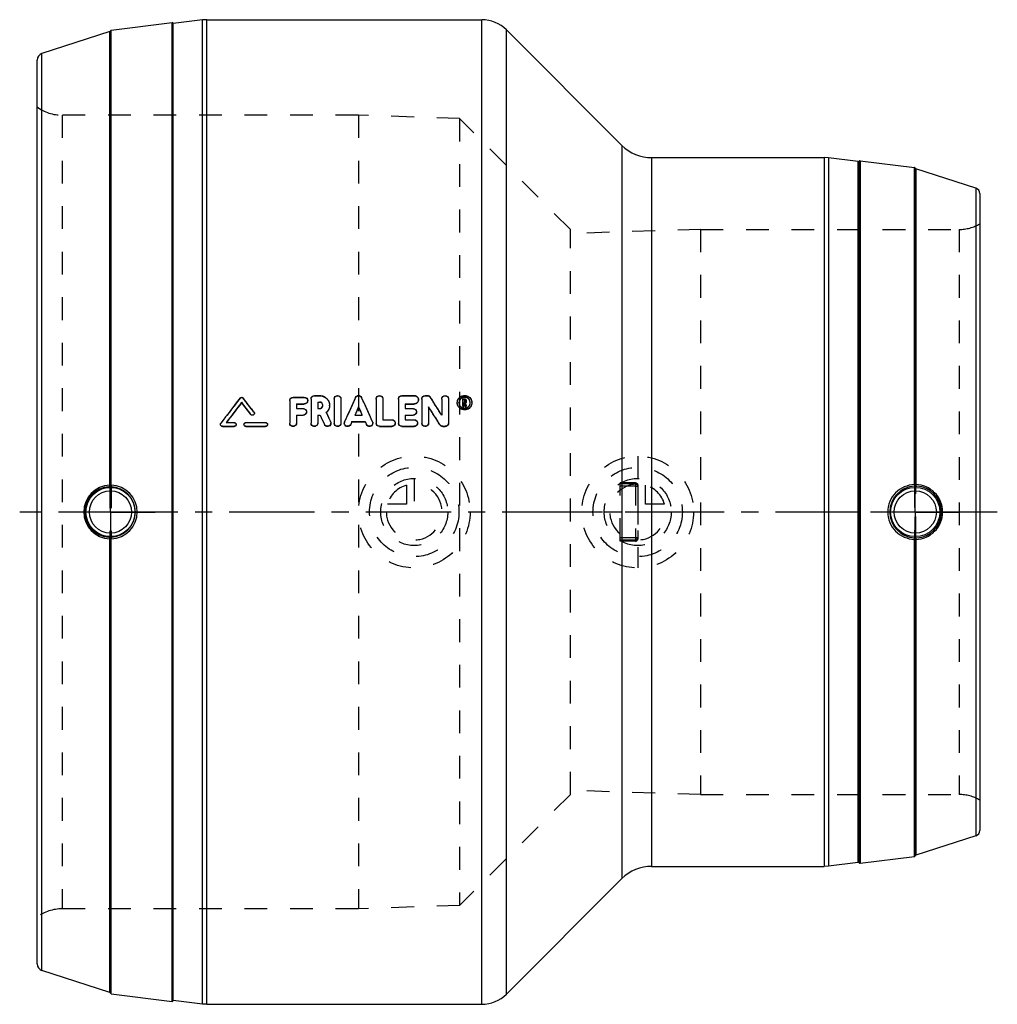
# Model space of a CAD drawing. Header units: millimetres. Extents: x 360 to 640, y 359 to 641.
import ezdxf

# ---------------------------------------------------------------- set-up
doc = ezdxf.new("R2010")
doc.units = ezdxf.units.MM
doc.header["$LTSCALE"] = 65.185185
doc.linetypes.add('CENTER', pattern=[0.6, 0.375, -0.075, 0.075, -0.075])
doc.linetypes.add('HIDDEN', pattern=[0.2, 0.1, -0.1])
for name, color, linetype in [('ACHSEN_S', 7, 'CONTINUOUS'), ('KOERPER', 7, 'CONTINUOUS'), ('KONST.EL_MIT_GEO', 7, 'CONTINUOUS'), ('KURVEN', 7, 'CONTINUOUS')]:
    doc.layers.add(name, color=color, linetype=linetype)

msp = doc.modelspace()

# ---------------------------------------------------------------- linework, layer by layer
at = {"layer": 'ACHSEN_S', "color": 2, "linetype": 'CENTER'}
msp.add_line((640, 500), (360, 500), dxfattribs=at)
at = {"layer": 'KOERPER', "color": 7, "linetype": 'Continuous'}
for p, q in [((386.23, 638.01), (403.67, 640.15)), ((413.61, 641), (492.36, 641)), ((499.43, 638.07), (532.49, 605.01)), ((540.97, 601.5), (590.39, 601.5)), ((600.72, 600.61), (616.27, 598.7)), ((600.72, 399.39), (616.27, 401.3)), ((540.97, 398.5), (590.39, 398.5)), ((499.43, 361.93), (532.49, 394.99)), ((386.23, 361.99), (403.67, 359.85)), ((413.61, 359), (492.36, 359))]:
    msp.add_line(p, q, dxfattribs=at)
at = {"layer": 'KOERPER', "color": 8, "linetype": 'HIDDEN'}
for p, q in [((457, 613.65), (457, 386.35)), ((485.98, 612.67), (457, 613.65)), ((485.98, 612.67), (485.98, 387.33)), ((517.73, 419.08), (517.73, 580.93)), ((555, 580.93), (517.73, 579.76)), ((555, 580.93), (555, 419.08)), ((532, 491.67), (532, 508.33)), ((555, 419.08), (517.73, 420.24)), ((485.98, 387.33), (457, 386.35))]:
    msp.add_line(p, q, dxfattribs=at)
at = {"layer": 'KOERPER', "color": 2, "linetype": 'CENTER'}
for p, q in [((386, 500), (386, 512.79)), ((616.5, 500), (616.5, 512.79)), ((386, 500), (373.21, 500)), ((386, 500), (386, 487.21)), ((386, 500), (398.79, 500)), ((616.5, 500), (603.71, 500)), ((616.5, 500), (629.29, 500)), ((616.5, 500), (616.5, 487.21))]:
    msp.add_line(p, q, dxfattribs=at)
at = {"layer": 'KONST.EL_MIT_GEO', "color": 7, "linetype": 'Continuous'}
for p, q in [((403.67, 359.85), (403.67, 640.15)), ((412.39, 640.93), (404, 639.89)), ((413.61, 641), (412.39, 640.93)), ((412.39, 359.07), (412.39, 640.93)), ((413.61, 359), (413.61, 641)), ((492.36, 359), (492.36, 641)), ((385.79, 637.62), (366.38, 631.31)), ((385.79, 507.66), (385.79, 637.62)), ((385.99, 507.68), (385.99, 637.81)), ((386.23, 507.65), (386.23, 638.01)), ((404, 360.11), (404, 639.89)), ((499.43, 361.93), (499.43, 638.07)), ((365, 370.59), (365, 629.41)), ((366.38, 368.69), (366.38, 631.31)), ((532.49, 605.01), (532.49, 394.99)), ((540.97, 601.5), (540.97, 398.5)), ((590.39, 601.5), (590.39, 398.5)), ((591.61, 601.43), (590.39, 601.5)), ((591.61, 601.43), (591.61, 398.57)), ((600.17, 600.37), (591.61, 601.43)), ((600.17, 399.63), (600.17, 600.37)), ((600.44, 600.49), (600.44, 399.51)), ((600.72, 600.61), (600.72, 399.39)), ((616.27, 507.83), (616.27, 598.7)), ((616.51, 598.49), (616.51, 507.87)), ((616.71, 598.3), (616.71, 507.85)), ((633.89, 592.72), (616.71, 598.3)), ((633.89, 592.72), (633.89, 407.28)), ((635, 591.19), (635, 408.81)), ((444.4, 533.37), (445.9, 533.37)), ((469.47, 533.37), (473, 533.37)), ((476.14, 533.37), (476.78, 533.37)), ((423.58, 531.35), (423.58, 531.42)), ((437.35, 531.94), (437.35, 525.49)), ((438.31, 532.88), (441.52, 532.88)), ((439.27, 531), (439.27, 529.66)), ((439.27, 531), (441.52, 531)), ((439.27, 530.93), (441.52, 530.93)), ((441.52, 530.93), (441.52, 531)), ((443.44, 532.43), (443.44, 525.49)), ((445.36, 531.49), (445.36, 529.66)), ((445.36, 531.49), (445.9, 531.49)), ((445.36, 531.42), (445.9, 531.42)), ((445.9, 531.42), (445.9, 531.49)), ((450.09, 532.43), (450.09, 525.49)), ((452.02, 532.43), (452.02, 525.49)), ((462.09, 532.43), (462.09, 525.49)), ((464.02, 532.43), (464.02, 526.43)), ((468.51, 532.43), (468.51, 525.49)), ((470.43, 531), (470.43, 529.66)), ((470.43, 531), (473, 531)), ((470.43, 530.93), (473, 530.93)), ((473, 530.93), (473, 531)), ((475.17, 532.43), (475.17, 525.49)), ((480.88, 532.43), (480.88, 527.78)), ((482.8, 532.43), (482.8, 525.49)), ((486.93, 530.17), (486.93, 532.43)), ((486.93, 532.43), (487.4, 532.43)), ((486.93, 530.23), (487.25, 530.23)), ((486.93, 530.17), (487.25, 530.17)), ((487.25, 530.17), (487.25, 531.15)), ((487.25, 531.15), (487.35, 531.15)), ((487.25, 531.08), (487.35, 531.08)), ((487.29, 532.11), (487.29, 531.46)), ((487.29, 532.11), (487.4, 532.11)), ((487.29, 532.05), (487.4, 532.05)), ((487.29, 531.46), (487.4, 531.46)), ((487.35, 531.15), (487.4, 530.94)), ((487.4, 532.05), (487.4, 532.11)), ((487.4, 530.94), (487.49, 530.54)), ((487.49, 530.54), (487.51, 530.43)), ((487.51, 530.43), (487.54, 530.3)), ((487.54, 530.3), (487.56, 530.23)), ((487.56, 530.17), (487.56, 530.23)), ((487.56, 530.23), (487.89, 530.23)), ((487.56, 530.17), (487.89, 530.17)), ((487.57, 531.95), (487.57, 531.63)), ((487.66, 531.22), (487.68, 531.16)), ((487.68, 531.16), (487.71, 531)), ((487.71, 531), (487.74, 530.89)), ((487.74, 530.89), (487.84, 530.45)), ((487.84, 530.45), (487.86, 530.34)), ((487.86, 530.34), (487.87, 530.3)), ((487.87, 530.3), (487.89, 530.23)), ((487.89, 531.95), (487.89, 531.63)), ((487.89, 530.17), (487.89, 530.23)), ((426.21, 527.91), (426.21, 527.97)), ((439.27, 529.66), (441.2, 529.66)), ((439.27, 527.77), (439.27, 525.49)), ((439.27, 527.77), (441.2, 527.77)), ((439.27, 527.72), (441.2, 527.72)), ((441.2, 527.72), (441.2, 527.77)), ((445.36, 529.66), (445.9, 529.66)), ((445.36, 527.77), (445.36, 525.49)), ((445.36, 527.77), (446.02, 527.77)), ((445.36, 527.72), (446.02, 527.72)), ((446.02, 527.72), (446.02, 527.77)), ((447.81, 528.49), (447.94, 528.2)), ((456.02, 527.77), (458.09, 527.77)), ((457.06, 530.03), (457.06, 530.09)), ((470.43, 529.66), (472.68, 529.66)), ((470.43, 527.77), (470.43, 526.43)), ((470.43, 527.77), (472.68, 527.77)), ((470.43, 527.72), (472.68, 527.72)), ((472.68, 527.72), (472.68, 527.77)), ((477.1, 530.15), (477.1, 525.49)), ((418.06, 524.48), (418.06, 524.54)), ((418.06, 524.54), (421.43, 524.54)), ((419.18, 525.64), (421.43, 525.64)), ((421.43, 524.48), (421.43, 524.54)), ((424.8, 525.64), (430.41, 525.64)), ((424.8, 524.48), (424.8, 524.54)), ((424.8, 524.54), (430.41, 524.54)), ((430.41, 524.48), (430.41, 524.54)), ((447.3, 525.03), (447.3, 525.08)), ((455.17, 525.88), (454.82, 525.1)), ((455.17, 525.83), (454.82, 525.05)), ((454.82, 525.05), (454.82, 525.1)), ((455.17, 525.83), (455.17, 525.88)), ((455.17, 525.88), (458.94, 525.88)), ((455.17, 525.83), (458.94, 525.83)), ((458.94, 525.83), (458.94, 525.88)), ((458.94, 525.88), (459.29, 525.1)), ((458.94, 525.83), (459.29, 525.05)), ((459.29, 525.05), (459.29, 525.1)), ((463.06, 524.48), (463.06, 524.54)), ((463.06, 524.54), (466.58, 524.54)), ((464.02, 526.43), (466.58, 526.43)), ((466.58, 524.48), (466.58, 524.54)), ((469.47, 524.48), (469.47, 524.54)), ((469.47, 524.54), (473, 524.54)), ((470.43, 526.43), (473, 526.43)), ((473, 524.48), (473, 524.54)), ((480.38, 524.93), (480.38, 524.98)), ((481.2, 524.48), (481.2, 524.54)), ((481.2, 524.54), (481.84, 524.54)), ((481.84, 524.48), (481.84, 524.54)), ((418.06, 524.48), (421.43, 524.48)), ((424.8, 524.48), (430.41, 524.48)), ((463.06, 524.48), (466.58, 524.48)), ((469.47, 524.48), (473, 524.48)), ((481.2, 524.48), (481.84, 524.48)), ((385.79, 362.38), (385.79, 492.34)), ((385.99, 362.19), (385.99, 492.32)), ((386.23, 361.99), (386.23, 492.35)), ((616.27, 401.3), (616.27, 492.17)), ((616.51, 492.13), (616.51, 401.51)), ((616.71, 492.15), (616.71, 401.7)), ((633.89, 407.28), (616.71, 401.7)), ((591.61, 398.57), (590.39, 398.5)), ((600.17, 399.63), (591.61, 398.57)), ((385.79, 362.38), (366.38, 368.69)), ((412.39, 359.07), (404, 360.11)), ((413.61, 359), (412.39, 359.07))]:
    msp.add_line(p, q, dxfattribs=at)
at = {"layer": 'KONST.EL_MIT_GEO', "color": 8, "linetype": 'HIDDEN'}
for p, q in [((372.13, 613.65), (372.13, 386.35)), ((457, 613.65), (372.13, 613.65)), ((517.73, 580.93), (485.98, 612.67)), ((555, 580.93), (629.06, 580.93)), ((629.06, 580.93), (629.06, 419.08)), ((444.4, 533.3), (444.4, 533.37)), ((444.4, 533.3), (445.9, 533.3)), ((445.9, 533.3), (445.9, 533.37)), ((469.47, 533.3), (469.47, 533.37)), ((469.47, 533.3), (473, 533.3)), ((473, 533.3), (473, 533.37)), ((476.14, 533.3), (476.14, 533.37)), ((476.14, 533.3), (476.78, 533.3)), ((476.78, 533.3), (476.78, 533.37)), ((423.12, 532.59), (423.12, 532.66)), ((424.04, 532.59), (424.04, 532.66)), ((438.31, 532.81), (438.31, 532.88)), ((438.31, 532.81), (441.52, 532.81)), ((441.52, 532.81), (441.52, 532.88)), ((442.48, 531.88), (442.48, 531.94)), ((446.83, 530.52), (446.83, 530.58)), ((448.75, 530.51), (448.75, 530.57)), ((456.17, 532.74), (456.17, 532.81)), ((457.94, 532.74), (457.94, 532.81)), ((474.21, 532.12), (474.21, 532.18)), ((477.59, 532.86), (477.59, 532.93)), ((485.33, 531.26), (485.33, 531.33)), ((485.81, 531.26), (485.81, 531.33)), ((486.93, 532.36), (487.4, 532.36)), ((487.29, 531.4), (487.29, 531.46)), ((487.29, 531.4), (487.4, 531.4)), ((487.35, 531.08), (487.35, 531.15)), ((487.35, 531.08), (487.37, 530.98)), ((487.37, 530.98), (487.49, 530.47)), ((487.4, 532.36), (487.4, 532.43)), ((487.4, 531.4), (487.4, 531.46)), ((487.49, 530.47), (487.54, 530.23)), ((487.54, 530.23), (487.56, 530.17)), ((487.57, 531.56), (487.57, 531.63)), ((487.66, 531.16), (487.66, 531.22)), ((487.66, 531.16), (487.89, 530.17)), ((487.89, 531.56), (487.89, 531.63)), ((489.02, 531.26), (489.02, 531.33)), ((489.5, 531.26), (489.5, 531.33)), ((427.11, 528.57), (427.11, 528.63)), ((427.22, 528.24), (427.22, 528.3)), ((439.27, 529.6), (439.27, 529.66)), ((439.27, 529.6), (441.2, 529.6)), ((441.2, 529.6), (441.2, 529.66)), ((442.16, 528.66), (442.16, 528.72)), ((445.36, 529.6), (445.36, 529.66)), ((445.36, 529.6), (445.9, 529.6)), ((445.9, 529.6), (445.9, 529.66)), ((447.81, 528.43), (447.81, 528.49)), ((456.02, 527.72), (456.02, 527.77)), ((456.04, 527.76), (456.02, 527.72)), ((456.02, 527.72), (458.09, 527.72)), ((458.07, 527.76), (458.09, 527.72)), ((458.09, 527.72), (458.09, 527.77)), ((470.43, 529.6), (470.43, 529.66)), ((470.43, 529.6), (472.68, 529.6)), ((472.68, 529.6), (472.68, 529.66)), ((473.64, 528.66), (473.64, 528.72)), ((480.88, 527.72), (480.88, 527.78)), ((417.5, 525.09), (417.5, 525.04)), ((417.61, 525.37), (417.61, 525.42)), ((419.18, 525.59), (419.18, 525.64)), ((419.21, 525.62), (419.18, 525.59)), ((419.18, 525.59), (421.43, 525.59)), ((421.43, 525.59), (421.43, 525.64)), ((421.99, 525.04), (421.99, 525.09)), ((424.24, 525.09), (424.24, 525.04)), ((424.8, 525.59), (424.8, 525.64)), ((424.8, 525.59), (430.41, 525.59)), ((430.41, 525.59), (430.41, 525.64)), ((430.97, 525.04), (430.97, 525.09)), ((437.35, 525.43), (437.35, 525.49)), ((439.27, 525.43), (439.27, 525.49)), ((443.44, 525.43), (443.44, 525.49)), ((445.36, 525.43), (445.36, 525.49)), ((449.04, 525.83), (449.04, 525.89)), ((449.13, 525.43), (449.13, 525.49)), ((450.09, 525.43), (450.09, 525.49)), ((452.02, 525.43), (452.02, 525.49)), ((452.98, 525.49), (452.98, 525.44)), ((453.06, 525.81), (453.06, 525.87)), ((461.05, 525.81), (461.05, 525.87)), ((461.13, 525.43), (461.13, 525.49)), ((462.09, 525.43), (462.09, 525.49)), ((464.02, 526.38), (464.02, 526.43)), ((464.02, 526.38), (466.58, 526.38)), ((466.58, 526.38), (466.58, 526.43)), ((467.55, 525.44), (467.55, 525.49)), ((468.51, 525.43), (468.51, 525.49)), ((470.43, 526.38), (470.43, 526.43)), ((470.43, 526.38), (473, 526.38)), ((473, 526.38), (473, 526.43)), ((473.96, 525.44), (473.96, 525.49)), ((475.17, 525.43), (475.17, 525.49)), ((477.1, 525.43), (477.1, 525.49)), ((482.8, 525.43), (482.8, 525.49)), ((385.79, 507.66), (385.79, 492.34)), ((385.99, 507.68), (385.99, 492.32)), ((386.23, 507.65), (386.23, 492.35)), ((536.4, 508.35), (532, 508.33)), ((532, 491.67), (532, 508.33)), ((536.4, 508.06), (532, 508.06)), ((536.4, 508.35), (536.4, 491.65)), ((537, 507.75), (537, 492.25)), ((616.27, 507.83), (616.27, 492.17)), ((616.51, 492.13), (616.51, 507.87)), ((616.71, 492.15), (616.71, 507.85)), ((536.4, 507.41), (532, 507.41)), ((536.4, 492.59), (532, 492.59)), ((536.4, 491.94), (532, 491.94)), ((536.4, 491.65), (532, 491.67)), ((517.73, 419.08), (485.98, 387.33)), ((555, 419.08), (629.06, 419.08)), ((457, 386.35), (372.13, 386.35))]:
    msp.add_line(p, q, dxfattribs=at)
at = {"layer": 'KONST.EL_MIT_GEO', "color": 7, "linetype": 'Continuous'}
for centre, radius in [((386, 500), 7.05), ((386, 500), 6.05), ((616.5, 500), 7.05), ((616.5, 500), 6.05)]:
    msp.add_circle(centre, radius, dxfattribs=at)
for centre, radius, start, end in [((403.7, 639.86), 0.3, 7.4271, 97.0007), ((492.36, 631), 10, 45, 90), ((385.7, 637.9), 0.3, 288, 341.8351), ((386.27, 637.72), 0.3, 97, 161.8351), ((367, 629.41), 2, 108, 180), ((540.97, 613.5), 12, 225, 270), ((600.2, 600.67), 0.3, 262.9999, 322.7531), ((600.68, 600.31), 0.3, 83, 142.7531), ((616.23, 598.4), 0.3, 18.1649, 83), ((616.8, 598.59), 0.3, 198.1649, 252), ((633.4, 591.2), 1.6, 360, 72), ((2032.98, -698.95), 2026.95, 142.58271, 142.83978), ((2039.98, -703.2), 2033.98, 142.62706, 142.83159), ((2033.31, -700.79), 2027.17, 142.56816, 142.77187), ((-1187.14, -698.87), 2026.83, 37.25049, 37.37313), ((-1182.82, -698.24), 2022.97, 37.30918, 37.43189), ((-1180.62, -694.97), 2020.39, 37.27372, 37.41739), ((445.94, 530.58), 0.888, 356.0538, 0.2345), ((2533.14, -403.08), 2278.08, 155.74362, 155.93493), ((-1619.03, -403.08), 2278.08, 24.06507, 24.25638), ((-1230.8, -560.46), 2028.32, 32.44709, 32.61961), ((487.41, 531.28), 1.62, 112.6273, 119.1983), ((487.41, 531.18), 1.65, 112.2327, 118.6145), ((487.41, 531.26), 1.64, 67.2124, 112.6148), ((487.41, 531.93), 0.493, 53.1643, 67.9627), ((487.41, 531.63), 0.482, 301.3881, 320.6864), ((487.42, 531.56), 0.471, 307.9006, 321.0551), ((487.41, 531.57), 0.487, 321.1046, 333.4979), ((487.45, 531.95), 0.447, 359.6933, 7.9809), ((487.43, 531.63), 0.459, 352.9802, 359.8685), ((487.42, 531.28), 1.62, 60.6361, 67.2016), ((-1249.52, -570.93), 2047.82, 32.35485, 32.52616), ((487.41, 531.38), 1.62, 240.5453, 246.664), ((487.41, 531.39), 1.63, 246.6574, 292.7039), ((418.04, 525.1), 0.536, 142.6765, 151.9589), ((453.92, 525.49), 0.94, 163.8448, 179.6623), ((453.88, 525.5), 0.9, 155.659, 163.8191), ((386.01, 499.99), 7.67, 91.6498, 179.9394), ((386.02, 499.99), 7.66, 0.0639, 88.409), ((385.87, 500.01), 7.19, 92.3528, 180.0439), ((385.94, 500.01), 7.17, 359.9563, 88.2653), ((616.56, 500.01), 7.36, 91.7251, 180.0627), ((616.63, 500.01), 7.38, 359.9353, 87.7016), ((386.01, 500.01), 7.67, 180.0573, 268.3546), ((385.87, 499.99), 7.19, 179.9562, 267.6466), ((385.94, 499.99), 7.17, 271.7347, 0.0437), ((386.02, 500.01), 7.66, 271.591, 359.9361), ((616.56, 499.99), 7.36, 179.9373, 268.2749), ((616.63, 499.99), 7.38, 272.2985, 0.0647), ((633.4, 408.8), 1.6, 288, 0), ((616.23, 401.6), 0.3, 277, 341.8351), ((616.8, 401.41), 0.3, 108, 161.8351), ((540.97, 386.5), 12, 90, 135), ((600.2, 399.33), 0.3, 37.2469, 97), ((600.68, 399.69), 0.3, 217.2469, 277), ((367, 370.59), 2, 180, 252), ((385.7, 362.1), 0.3, 18.1649, 72), ((386.27, 362.28), 0.3, 198.1649, 263), ((492.36, 369), 10, 270, 315), ((403.7, 360.14), 0.3, 262.9993, 352.5729)]:
    msp.add_arc(centre, radius, start, end, dxfattribs=at)
at = {"layer": 'KONST.EL_MIT_GEO', "color": 8, "linetype": 'HIDDEN'}
for centre, radius, start, end in [((372.13, 625.65), 12, 233.5299, 270), ((629.06, 592.93), 12, 270, 299.6863), ((2028.61, -698.28), 2023.03, 142.52392, 142.78114), ((-1176.3, -694.34), 2016.54, 37.33248, 37.47617), ((446.05, 530.51), 2.7, 358.4053, 0.0223), ((2525.76, -401.8), 2270.81, 155.69797, 155.88956), ((-1611.65, -401.8), 2270.81, 24.11044, 24.30203), ((473.08, 532.12), 1.13, 352.2622, 359.9997), ((-1223.07, -557.91), 2020.4, 32.50212, 32.67506), ((487.4, 531.58), 0.501, 301.3561, 307.8352), ((445.82, 530.69), 3.01, 311.3319, 312.1415), ((-1244.29, -570), 2042.88, 32.40993, 32.58139), ((448.18, 525.43), 0.949, 346.925, 359.9599), ((460.18, 525.43), 0.95, 345.666, 359.9811), ((536.41, 507.47), 0.59, 0.0251, 7.6051), ((536.41, 492.53), 0.59, 352.3949, 359.9749), ((629.06, 407.08), 12, 60.3137, 90), ((372.13, 374.35), 12, 90, 126.4701)]:
    msp.add_arc(centre, radius, start, end, dxfattribs=at)
at = {"layer": 'KONST.EL_MIT_GEO', "color": 7, "linetype": 'Continuous'}
for points, knots in [([(443.44, 532.43), (443.44, 532.67), (443.65, 533.17), (444.16, 533.37), (444.4, 533.37)], [0, 0, 0, 0, 0.495276, 1, 1, 1, 1]), ([(445.9, 533.37), (446.27, 533.37), (447.02, 533.22), (447.97, 532.6), (448.61, 531.67), (448.75, 530.94), (448.75, 530.57)], [0, 0, 0, 0, 0.253022, 0.504073, 0.752743, 1, 1, 1, 1]), ([(450.09, 532.43), (450.09, 532.67), (450.31, 533.17), (451.06, 533.47), (451.8, 533.17), (452.02, 532.67), (452.02, 532.43)], [0, 0, 0, 0, 0.247659, 0.500001, 0.752363, 1, 1, 1, 1]), ([(456.17, 532.81), (456.25, 532.97), (456.5, 533.26), (457.06, 533.42), (457.61, 533.26), (457.86, 532.97), (457.94, 532.81)], [0, 0, 0, 0, 0.248367, 0.500001, 0.751639, 1, 1, 1, 1]), ([(462.09, 532.43), (462.09, 532.67), (462.31, 533.17), (463.06, 533.47), (463.8, 533.17), (464.02, 532.67), (464.02, 532.43)], [0, 0, 0, 0, 0.247659, 0.500001, 0.752363, 1, 1, 1, 1]), ([(468.51, 532.43), (468.51, 532.67), (468.72, 533.17), (469.23, 533.37), (469.47, 533.37)], [0, 0, 0, 0, 0.495276, 1, 1, 1, 1]), ([(473, 533.37), (473.31, 533.37), (473.95, 533.12), (474.21, 532.49), (474.21, 532.18)], [0, 0, 0, 0, 0.504726, 1, 1, 1, 1]), ([(475.17, 532.43), (475.17, 532.67), (475.38, 533.17), (475.89, 533.37), (476.14, 533.37)], [0, 0, 0, 0, 0.495276, 1, 1, 1, 1]), ([(476.78, 533.37), (476.94, 533.37), (477.26, 533.29), (477.51, 533.06), (477.59, 532.93)], [0, 0, 0, 0, 0.502838, 1, 1, 1, 1]), ([(480.88, 532.43), (480.88, 532.67), (481.09, 533.17), (481.84, 533.47), (482.59, 533.17), (482.8, 532.67), (482.8, 532.43)], [0, 0, 0, 0, 0.247659, 0.500001, 0.752363, 1, 1, 1, 1]), ([(485.43, 531.96), (485.56, 532.36), (486.11, 533.1), (487.41, 533.5), (488.71, 533.1), (489.26, 532.36), (489.4, 531.96)], [0, 0, 0, 0, 0.248132, 0.499973, 0.751835, 1, 1, 1, 1]), ([(423.12, 532.66), (423.22, 532.79), (423.58, 532.97), (423.93, 532.79), (424.04, 532.66)], [0, 0, 0, 0, 0.500064, 1, 1, 1, 1]), ([(437.35, 531.94), (437.35, 532.18), (437.56, 532.68), (438.06, 532.88), (438.31, 532.88)], [0, 0, 0, 0, 0.495419, 1, 1, 1, 1]), ([(441.52, 532.88), (441.76, 532.88), (442.27, 532.69), (442.48, 532.18), (442.48, 531.94)], [0, 0, 0, 0, 0.50469, 1, 1, 1, 1]), ([(442.48, 531.94), (442.48, 531.7), (442.27, 531.2), (441.76, 531), (441.52, 531)], [0, 0, 0, 0, 0.495467, 1, 1, 1, 1]), ([(442.45, 531.64), (442.4, 531.44), (442.15, 531.07), (441.72, 530.93), (441.52, 530.93)], [0, 0, 0, 0, 0.496315, 1, 1, 1, 1]), ([(446.83, 530.58), (446.83, 530.81), (446.62, 531.3), (446.13, 531.49), (445.9, 531.49)], [0, 0, 0, 0, 0.495693, 1, 1, 1, 1]), ([(446.76, 530.86), (446.69, 531.02), (446.44, 531.32), (446.08, 531.42), (445.9, 531.42)], [0, 0, 0, 0, 0.498017, 1, 1, 1, 1]), ([(445.9, 529.66), (446.13, 529.66), (446.59, 529.84), (446.81, 530.29), (446.83, 530.52)], [0, 0, 0, 0, 0.503999, 1, 1, 1, 1]), ([(448.75, 530.57), (448.75, 530.18), (448.58, 529.4), (448.1, 528.75), (447.81, 528.49)], [0, 0, 0, 0, 0.497885, 1, 1, 1, 1]), ([(474.21, 532.18), (474.21, 531.88), (473.95, 531.25), (473.31, 531), (473, 531)], [0, 0, 0, 0, 0.495467, 1, 1, 1, 1]), ([(474.2, 531.96), (474.16, 531.69), (473.87, 531.14), (473.28, 530.93), (473, 530.93)], [0, 0, 0, 0, 0.495753, 1, 1, 1, 1]), ([(489.44, 530.78), (489.33, 530.35), (488.79, 529.53), (487.41, 529.07), (486.03, 529.53), (485.49, 530.35), (485.39, 530.78)], [0, 0, 0, 0, 0.248296, 0.500132, 0.751931, 1, 1, 1, 1]), ([(489.4, 530.7), (489.27, 530.3), (488.72, 529.56), (487.42, 529.15), (486.11, 529.55), (485.56, 530.3), (485.43, 530.7)], [0, 0, 0, 0, 0.248358, 0.499974, 0.751609, 1, 1, 1, 1]), ([(486.62, 532.69), (486.38, 532.56), (485.96, 532.16), (485.81, 531.6), (485.81, 531.33)], [0, 0, 0, 0, 0.50254, 1, 1, 1, 1]), ([(488.04, 532.7), (487.84, 532.78), (487.41, 532.87), (486.99, 532.78), (486.79, 532.7)], [0, 0, 0, 0, 0.500096, 1, 1, 1, 1]), ([(487.57, 531.95), (487.57, 531.99), (487.53, 532.08), (487.45, 532.11), (487.4, 532.11)], [0, 0, 0, 0, 0.495473, 1, 1, 1, 1]), ([(488.84, 531.98), (488.75, 532.14), (488.52, 532.44), (488.21, 532.63), (488.04, 532.7)], [0, 0, 0, 0, 0.499137, 1, 1, 1, 1]), ([(488.04, 529.89), (488.13, 529.92), (488.45, 530.09), (488.72, 530.38), (488.84, 530.62)], [0, 0, 0, 0, 0.253464, 1, 1, 1, 1]), ([(489.02, 531.33), (489.02, 531.6), (488.87, 532.16), (488.45, 532.55), (488.21, 532.69)], [0, 0, 0, 0, 0.497473, 1, 1, 1, 1]), ([(427.22, 528.3), (427.22, 528.19), (427.14, 527.95), (426.85, 527.74), (426.48, 527.74), (426.28, 527.88), (426.21, 527.97)], [0, 0, 0, 0, 0.247463, 0.497674, 0.749488, 1, 1, 1, 1]), ([(427.17, 528.01), (427.09, 527.84), (426.73, 527.58), (426.32, 527.77), (426.21, 527.91)], [0, 0, 0, 0, 0.49885, 1, 1, 1, 1]), ([(441.2, 529.66), (441.44, 529.66), (441.95, 529.47), (442.16, 528.96), (442.16, 528.72)], [0, 0, 0, 0, 0.503802, 1, 1, 1, 1]), ([(442.16, 528.72), (442.16, 528.48), (441.95, 527.97), (441.44, 527.77), (441.2, 527.77)], [0, 0, 0, 0, 0.496348, 1, 1, 1, 1]), ([(442.13, 528.43), (442.08, 528.23), (441.83, 527.85), (441.4, 527.72), (441.2, 527.72)], [0, 0, 0, 0, 0.496846, 1, 1, 1, 1]), ([(472.68, 529.66), (472.92, 529.66), (473.43, 529.47), (473.64, 528.96), (473.64, 528.72)], [0, 0, 0, 0, 0.503802, 1, 1, 1, 1]), ([(473.64, 528.72), (473.64, 528.48), (473.43, 527.97), (472.92, 527.77), (472.68, 527.77)], [0, 0, 0, 0, 0.496348, 1, 1, 1, 1]), ([(473.61, 528.43), (473.56, 528.23), (473.31, 527.85), (472.89, 527.72), (472.68, 527.72)], [0, 0, 0, 0, 0.496846, 1, 1, 1, 1]), ([(418.06, 524.54), (417.92, 524.54), (417.62, 524.65), (417.5, 524.95), (417.5, 525.09)], [0, 0, 0, 0, 0.502972, 1, 1, 1, 1]), ([(418.06, 524.48), (417.92, 524.48), (417.62, 524.6), (417.5, 524.89), (417.5, 525.04)], [0, 0, 0, 0, 0.501959, 1, 1, 1, 1]), ([(421.43, 525.64), (421.57, 525.64), (421.87, 525.53), (421.99, 525.23), (421.99, 525.09)], [0, 0, 0, 0, 0.50304, 1, 1, 1, 1]), ([(421.99, 525.09), (421.99, 524.95), (421.87, 524.65), (421.57, 524.54), (421.43, 524.54)], [0, 0, 0, 0, 0.497071, 1, 1, 1, 1]), ([(421.95, 524.84), (421.91, 524.73), (421.76, 524.55), (421.54, 524.48), (421.43, 524.48)], [0, 0, 0, 0, 0.499256, 1, 1, 1, 1]), ([(424.8, 524.54), (424.65, 524.54), (424.36, 524.65), (424.24, 524.95), (424.24, 525.09)], [0, 0, 0, 0, 0.502977, 1, 1, 1, 1]), ([(424.8, 524.48), (424.65, 524.48), (424.36, 524.6), (424.24, 524.9), (424.24, 525.04)], [0, 0, 0, 0, 0.502895, 1, 1, 1, 1]), ([(424.28, 525.3), (424.32, 525.4), (424.46, 525.58), (424.69, 525.64), (424.8, 525.64)], [0, 0, 0, 0, 0.49768, 1, 1, 1, 1]), ([(430.41, 525.64), (430.56, 525.64), (430.85, 525.53), (430.97, 525.23), (430.97, 525.09)], [0, 0, 0, 0, 0.50304, 1, 1, 1, 1]), ([(430.97, 525.09), (430.97, 524.95), (430.85, 524.65), (430.55, 524.54), (430.41, 524.54)], [0, 0, 0, 0, 0.497071, 1, 1, 1, 1]), ([(430.93, 524.84), (430.89, 524.73), (430.75, 524.55), (430.52, 524.48), (430.41, 524.48)], [0, 0, 0, 0, 0.499256, 1, 1, 1, 1]), ([(439.27, 525.49), (439.27, 525.24), (439.06, 524.74), (438.31, 524.44), (437.56, 524.74), (437.34, 525.24), (437.35, 525.49)], [0, 0, 0, 0, 0.248631, 0.500001, 0.751391, 1, 1, 1, 1]), ([(439.24, 525.18), (439.18, 524.96), (438.88, 524.57), (438.17, 524.41), (437.52, 524.75), (437.35, 525.21), (437.35, 525.43)], [0, 0, 0, 0, 0.248603, 0.500169, 0.751351, 1, 1, 1, 1]), ([(445.36, 525.49), (445.36, 525.24), (445.15, 524.74), (444.4, 524.44), (443.65, 524.74), (443.44, 525.24), (443.44, 525.49)], [0, 0, 0, 0, 0.248631, 0.500001, 0.751391, 1, 1, 1, 1]), ([(445.33, 525.18), (445.27, 524.96), (444.98, 524.57), (444.26, 524.41), (443.62, 524.75), (443.44, 525.21), (443.44, 525.43)], [0, 0, 0, 0, 0.248603, 0.500169, 0.751351, 1, 1, 1, 1]), ([(449.13, 525.49), (449.13, 525.28), (448.98, 524.84), (448.39, 524.49), (447.71, 524.56), (447.39, 524.89), (447.3, 525.08)], [0, 0, 0, 0, 0.248126, 0.498683, 0.750248, 1, 1, 1, 1]), ([(449.11, 525.22), (449.06, 525.03), (448.85, 524.67), (448.27, 524.43), (447.67, 524.55), (447.38, 524.86), (447.3, 525.03)], [0, 0, 0, 0, 0.249321, 0.500166, 0.750977, 1, 1, 1, 1]), ([(452.02, 525.49), (452.02, 525.24), (451.81, 524.74), (451.06, 524.44), (450.31, 524.74), (450.09, 525.24), (450.09, 525.49)], [0, 0, 0, 0, 0.248631, 0.500001, 0.751391, 1, 1, 1, 1]), ([(451.98, 525.18), (451.92, 524.96), (451.63, 524.57), (450.92, 524.41), (450.27, 524.75), (450.09, 525.21), (450.09, 525.43)], [0, 0, 0, 0, 0.248603, 0.500169, 0.751351, 1, 1, 1, 1]), ([(454.82, 525.1), (454.74, 524.91), (454.41, 524.57), (453.73, 524.48), (453.13, 524.84), (452.98, 525.28), (452.98, 525.49)], [0, 0, 0, 0, 0.249705, 0.501278, 0.75188, 1, 1, 1, 1]), ([(454.82, 525.05), (454.74, 524.86), (454.41, 524.52), (453.73, 524.43), (453.13, 524.79), (452.98, 525.23), (452.98, 525.44)], [0, 0, 0, 0, 0.249286, 0.501294, 0.752111, 1, 1, 1, 1]), ([(461.13, 525.49), (461.13, 525.27), (460.97, 524.84), (460.38, 524.48), (459.7, 524.57), (459.37, 524.91), (459.29, 525.1)], [0, 0, 0, 0, 0.248151, 0.498746, 0.750312, 1, 1, 1, 1]), ([(461.1, 525.2), (461.05, 525.01), (460.83, 524.66), (460.25, 524.43), (459.65, 524.56), (459.37, 524.87), (459.29, 525.05)], [0, 0, 0, 0, 0.249398, 0.500299, 0.751069, 1, 1, 1, 1]), ([(463.06, 524.54), (462.81, 524.54), (462.3, 524.74), (462.09, 525.24), (462.09, 525.49)], [0, 0, 0, 0, 0.502855, 1, 1, 1, 1]), ([(463.06, 524.48), (462.81, 524.48), (462.3, 524.68), (462.09, 525.19), (462.09, 525.43)], [0, 0, 0, 0, 0.502679, 1, 1, 1, 1]), ([(466.58, 526.43), (466.83, 526.43), (467.34, 526.24), (467.55, 525.73), (467.55, 525.49)], [0, 0, 0, 0, 0.503003, 1, 1, 1, 1]), ([(467.55, 525.49), (467.55, 525.25), (467.34, 524.74), (466.83, 524.54), (466.58, 524.54)], [0, 0, 0, 0, 0.497139, 1, 1, 1, 1]), ([(467.52, 525.2), (467.46, 525), (467.22, 524.62), (466.79, 524.48), (466.58, 524.48)], [0, 0, 0, 0, 0.497421, 1, 1, 1, 1]), ([(469.47, 524.54), (469.23, 524.54), (468.72, 524.74), (468.51, 525.24), (468.51, 525.49)], [0, 0, 0, 0, 0.502855, 1, 1, 1, 1]), ([(469.47, 524.48), (469.23, 524.48), (468.72, 524.68), (468.51, 525.19), (468.51, 525.43)], [0, 0, 0, 0, 0.502679, 1, 1, 1, 1]), ([(473, 526.43), (473.24, 526.43), (473.75, 526.24), (473.96, 525.73), (473.96, 525.49)], [0, 0, 0, 0, 0.503003, 1, 1, 1, 1]), ([(473.96, 525.49), (473.96, 525.25), (473.75, 524.74), (473.24, 524.54), (473, 524.54)], [0, 0, 0, 0, 0.497139, 1, 1, 1, 1]), ([(473.93, 525.2), (473.88, 525), (473.63, 524.62), (473.21, 524.48), (473, 524.48)], [0, 0, 0, 0, 0.497421, 1, 1, 1, 1]), ([(477.1, 525.49), (477.1, 525.24), (476.89, 524.74), (476.14, 524.44), (475.39, 524.74), (475.17, 525.24), (475.17, 525.49)], [0, 0, 0, 0, 0.248631, 0.500001, 0.751391, 1, 1, 1, 1]), ([(477.06, 525.18), (477, 524.96), (476.71, 524.57), (476, 524.41), (475.35, 524.75), (475.17, 525.21), (475.17, 525.43)], [0, 0, 0, 0, 0.248603, 0.500169, 0.751351, 1, 1, 1, 1]), ([(481.2, 524.54), (481.04, 524.54), (480.71, 524.62), (480.47, 524.85), (480.38, 524.98)], [0, 0, 0, 0, 0.501592, 1, 1, 1, 1]), ([(481.2, 524.48), (481.04, 524.48), (480.71, 524.57), (480.47, 524.8), (480.38, 524.93)], [0, 0, 0, 0, 0.502595, 1, 1, 1, 1]), ([(482.8, 525.49), (482.8, 525.24), (482.59, 524.74), (482.09, 524.54), (481.84, 524.54)], [0, 0, 0, 0, 0.49722, 1, 1, 1, 1]), ([(482.77, 525.19), (482.72, 524.99), (482.47, 524.62), (482.05, 524.48), (481.84, 524.48)], [0, 0, 0, 0, 0.496635, 1, 1, 1, 1]), ([(385.99, 507.68), (385.98, 507.56), (385.9, 507.33), (385.69, 507.2), (385.58, 507.19)], [0, 0, 0, 0, 0.529301, 1, 1, 1, 1]), ([(385.58, 507.19), (385.65, 507.2), (385.77, 507.38), (385.79, 507.55), (385.79, 507.66)], [0, 0, 0, 0, 0.38727, 1, 1, 1, 1]), ([(385.99, 507.68), (385.98, 507.68), (385.91, 507.67), (385.85, 507.66), (385.79, 507.66)], [0, 0, 0, 0, 0.154713, 1, 1, 1, 1]), ([(386.23, 507.65), (386.18, 507.65), (386.1, 507.66), (386.01, 507.67), (385.99, 507.68)], [0, 0, 0, 0, 0.616773, 1, 1, 1, 1]), ([(386.23, 507.65), (386.23, 507.59), (386.22, 507.48), (386.21, 507.33), (386.19, 507.24), (386.18, 507.18), (386.16, 507.18)], [0, 0, 0, 0, 0.368229, 0.682249, 0.900291, 1, 1, 1, 1]), ([(616.27, 507.83), (615.27, 507.8), (613.26, 507.35), (610.73, 505.61), (609.03, 503.04), (608.63, 501.01), (608.63, 500)], [0, 0, 0, 0, 0.249273, 0.498508, 0.748711, 1, 1, 1, 1]), ([(616.51, 507.87), (616.49, 507.85), (616.4, 507.84), (616.32, 507.83), (616.27, 507.83)], [0, 0, 0, 0, 0.383597, 1, 1, 1, 1]), ([(616.27, 507.83), (616.27, 507.77), (616.28, 507.67), (616.29, 507.52), (616.31, 507.43), (616.32, 507.37), (616.34, 507.37)], [0, 0, 0, 0, 0.36948, 0.683004, 0.900251, 1, 1, 1, 1]), ([(616.58, 507.67), (616.6, 507.63), (616.68, 507.5), (616.82, 507.39), (616.92, 507.38)], [0, 0, 0, 0, 0.291838, 1, 1, 1, 1]), ([(624.35, 500), (624.35, 501.02), (623.94, 503.08), (622.21, 505.66), (619.67, 507.38), (617.69, 507.82), (616.71, 507.85)], [0, 0, 0, 0, 0.254655, 0.507078, 0.755582, 1, 1, 1, 1]), ([(386.16, 507.18), (386.1, 507.18), (385.91, 507.18), (385.71, 507.18), (385.58, 507.19)], [0, 0, 0, 0, 0.316261, 1, 1, 1, 1]), ([(616.92, 507.38), (616.89, 507.38), (616.69, 507.37), (616.5, 507.37), (616.34, 507.37)], [0, 0, 0, 0, 0.169266, 1, 1, 1, 1]), ([(608.63, 500), (608.63, 498.99), (609.03, 496.96), (610.73, 494.39), (613.26, 492.65), (615.27, 492.2), (616.27, 492.17)], [0, 0, 0, 0, 0.251285, 0.501489, 0.750725, 1, 1, 1, 1]), ([(616.71, 492.15), (617.69, 492.18), (619.67, 492.62), (622.21, 494.34), (623.94, 496.92), (624.35, 498.98), (624.35, 500)], [0, 0, 0, 0, 0.244417, 0.492918, 0.745337, 1, 1, 1, 1]), ([(385.58, 492.81), (385.61, 492.81), (385.81, 492.82), (386, 492.82), (386.16, 492.82)], [0, 0, 0, 0, 0.169366, 1, 1, 1, 1]), ([(385.79, 492.34), (385.79, 492.45), (385.77, 492.62), (385.65, 492.8), (385.58, 492.81)], [0, 0, 0, 0, 0.612689, 1, 1, 1, 1]), ([(385.58, 492.81), (385.69, 492.8), (385.9, 492.67), (385.98, 492.44), (385.99, 492.32)], [0, 0, 0, 0, 0.470731, 1, 1, 1, 1]), ([(385.79, 492.34), (385.81, 492.34), (385.88, 492.33), (385.94, 492.32), (385.99, 492.32)], [0, 0, 0, 0, 0.3307, 1, 1, 1, 1]), ([(385.99, 492.32), (386.01, 492.33), (386.1, 492.34), (386.18, 492.35), (386.23, 492.35)], [0, 0, 0, 0, 0.382508, 1, 1, 1, 1]), ([(386.23, 492.35), (386.23, 492.41), (386.22, 492.52), (386.21, 492.67), (386.19, 492.76), (386.18, 492.82), (386.16, 492.82)], [0, 0, 0, 0, 0.36821, 0.68223, 0.900282, 1, 1, 1, 1]), ([(616.27, 492.17), (616.27, 492.23), (616.28, 492.33), (616.29, 492.48), (616.31, 492.57), (616.32, 492.63), (616.34, 492.63)], [0, 0, 0, 0, 0.369501, 0.683026, 0.900262, 1, 1, 1, 1]), ([(616.27, 492.17), (616.32, 492.17), (616.4, 492.16), (616.49, 492.15), (616.51, 492.13)], [0, 0, 0, 0, 0.616282, 1, 1, 1, 1]), ([(616.34, 492.63), (616.4, 492.63), (616.59, 492.62), (616.79, 492.63), (616.92, 492.62)], [0, 0, 0, 0, 0.316385, 1, 1, 1, 1]), ([(616.58, 492.33), (616.6, 492.37), (616.68, 492.5), (616.82, 492.61), (616.92, 492.62)], [0, 0, 0, 0, 0.291834, 1, 1, 1, 1])]:
    msp.add_open_spline(points, degree=3, knots=knots, dxfattribs=at)
at = {"layer": 'KONST.EL_MIT_GEO', "color": 8, "linetype": 'HIDDEN'}
for points, knots in [([(443.44, 532.36), (443.44, 532.6), (443.65, 533.1), (444.16, 533.3), (444.4, 533.3)], [0, 0, 0, 0, 0.495466, 1, 1, 1, 1]), ([(445.9, 533.3), (446.27, 533.3), (447.02, 533.15), (447.97, 532.53), (448.61, 531.61), (448.75, 530.87), (448.75, 530.51)], [0, 0, 0, 0, 0.254865, 0.50348, 0.753072, 1, 1, 1, 1]), ([(450.09, 532.36), (450.09, 532.6), (450.31, 533.1), (451.05, 533.4), (451.8, 533.1), (452.02, 532.6), (452.02, 532.36)], [0, 0, 0, 0, 0.247667, 0.499818, 0.75207, 1, 1, 1, 1]), ([(456.17, 532.74), (456.25, 532.9), (456.5, 533.19), (457.06, 533.35), (457.61, 533.19), (457.86, 532.9), (457.94, 532.74)], [0, 0, 0, 0, 0.248615, 0.500012, 0.752131, 1, 1, 1, 1]), ([(462.09, 532.36), (462.09, 532.6), (462.31, 533.1), (463.05, 533.4), (463.8, 533.1), (464.02, 532.6), (464.02, 532.36)], [0, 0, 0, 0, 0.247667, 0.499818, 0.75207, 1, 1, 1, 1]), ([(468.51, 532.36), (468.51, 532.6), (468.72, 533.1), (469.23, 533.3), (469.47, 533.3)], [0, 0, 0, 0, 0.495466, 1, 1, 1, 1]), ([(473, 533.3), (473.31, 533.3), (473.95, 533.05), (474.21, 532.42), (474.21, 532.12)], [0, 0, 0, 0, 0.504338, 1, 1, 1, 1]), ([(475.17, 532.36), (475.17, 532.6), (475.38, 533.1), (475.89, 533.3), (476.14, 533.3)], [0, 0, 0, 0, 0.495466, 1, 1, 1, 1]), ([(476.78, 533.3), (476.94, 533.3), (477.26, 533.22), (477.51, 532.99), (477.59, 532.86)], [0, 0, 0, 0, 0.50349, 1, 1, 1, 1]), ([(480.88, 532.36), (480.88, 532.6), (481.09, 533.1), (481.84, 533.4), (482.59, 533.1), (482.8, 532.6), (482.8, 532.36)], [0, 0, 0, 0, 0.247667, 0.499818, 0.75207, 1, 1, 1, 1]), ([(485.33, 531.26), (485.33, 531.53), (485.44, 532.07), (486.05, 532.97), (487.42, 533.52), (488.78, 532.96), (489.39, 532.06), (489.5, 531.53), (489.5, 531.26)], [0, 0, 0, 0, 0.124756, 0.250718, 0.500333, 0.750004, 0.875902, 1, 1, 1, 1]), ([(423.12, 532.59), (423.22, 532.72), (423.58, 532.9), (423.93, 532.72), (424.04, 532.59)], [0, 0, 0, 0, 0.499782, 1, 1, 1, 1]), ([(437.35, 531.87), (437.35, 532.11), (437.56, 532.62), (438.06, 532.81), (438.31, 532.81)], [0, 0, 0, 0, 0.495555, 1, 1, 1, 1]), ([(441.52, 532.81), (441.76, 532.81), (442.26, 532.62), (442.48, 532.12), (442.48, 531.88)], [0, 0, 0, 0, 0.504095, 1, 1, 1, 1]), ([(445.9, 529.6), (446.13, 529.6), (446.63, 529.79), (446.83, 530.28), (446.83, 530.52)], [0, 0, 0, 0, 0.503951, 1, 1, 1, 1]), ([(448.75, 530.43), (448.74, 530.06), (448.56, 529.32), (448.11, 528.71), (447.84, 528.46)], [0, 0, 0, 0, 0.497097, 1, 1, 1, 1]), ([(485.99, 531.98), (485.9, 531.82), (485.82, 531.57), (485.81, 531.33), (485.81, 531.26)], [0, 0, 0, 0, 0.745002, 1, 1, 1, 1]), ([(485.81, 531.26), (485.81, 530.86), (486.17, 530.02), (487.41, 529.53), (488.66, 530.02), (489.02, 530.86), (489.02, 531.26)], [0, 0, 0, 0, 0.247917, 0.499905, 0.751912, 1, 1, 1, 1]), ([(487.4, 532.36), (487.53, 532.36), (487.79, 532.26), (487.89, 532), (487.89, 531.88)], [0, 0, 0, 0, 0.504366, 1, 1, 1, 1]), ([(487.4, 531.4), (487.45, 531.4), (487.53, 531.43), (487.57, 531.52), (487.57, 531.56)], [0, 0, 0, 0, 0.505583, 1, 1, 1, 1]), ([(427.11, 528.57), (427.13, 528.55), (427.19, 528.45), (427.22, 528.33), (427.22, 528.24)], [0, 0, 0, 0, 0.262065, 1, 1, 1, 1]), ([(441.2, 529.6), (441.44, 529.6), (441.94, 529.41), (442.16, 528.9), (442.16, 528.66)], [0, 0, 0, 0, 0.503481, 1, 1, 1, 1]), ([(472.68, 529.6), (472.92, 529.6), (473.43, 529.41), (473.64, 528.9), (473.64, 528.66)], [0, 0, 0, 0, 0.503481, 1, 1, 1, 1]), ([(421.43, 525.59), (421.57, 525.59), (421.87, 525.47), (421.99, 525.18), (421.99, 525.04)], [0, 0, 0, 0, 0.502955, 1, 1, 1, 1]), ([(424.24, 525.04), (424.24, 525.18), (424.36, 525.47), (424.65, 525.59), (424.8, 525.59)], [0, 0, 0, 0, 0.496549, 1, 1, 1, 1]), ([(430.41, 525.59), (430.55, 525.59), (430.85, 525.47), (430.97, 525.18), (430.97, 525.04)], [0, 0, 0, 0, 0.502955, 1, 1, 1, 1]), ([(449.04, 525.83), (449.06, 525.8), (449.11, 525.67), (449.13, 525.53), (449.13, 525.43)], [0, 0, 0, 0, 0.259419, 1, 1, 1, 1]), ([(466.58, 526.38), (466.83, 526.38), (467.33, 526.18), (467.55, 525.68), (467.55, 525.44)], [0, 0, 0, 0, 0.502811, 1, 1, 1, 1]), ([(473, 526.38), (473.24, 526.38), (473.75, 526.18), (473.96, 525.68), (473.96, 525.44)], [0, 0, 0, 0, 0.502811, 1, 1, 1, 1]), ([(536.4, 508.35), (536.55, 508.35), (536.87, 508.22), (537, 507.9), (537, 507.75)], [0, 0, 0, 0, 0.50077, 1, 1, 1, 1]), ([(536.4, 508.06), (536.55, 508.06), (536.87, 507.94), (537, 507.62), (537, 507.47)], [0, 0, 0, 0, 0.500959, 1, 1, 1, 1]), ([(536.4, 507.41), (536.48, 507.41), (536.61, 507.41), (536.81, 507.42), (536.91, 507.44), (537, 507.45), (537, 507.47)], [0, 0, 0, 0, 0.377955, 0.699969, 0.916261, 1, 1, 1, 1]), ([(536.4, 492.59), (536.48, 492.59), (536.61, 492.59), (536.81, 492.58), (536.91, 492.56), (537, 492.55), (537, 492.53)], [0, 0, 0, 0, 0.377955, 0.699969, 0.916261, 1, 1, 1, 1]), ([(536.4, 491.94), (536.55, 491.94), (536.87, 492.06), (537, 492.38), (537, 492.53)], [0, 0, 0, 0, 0.500959, 1, 1, 1, 1]), ([(536.4, 491.65), (536.55, 491.65), (536.87, 491.78), (537, 492.1), (537, 492.25)], [0, 0, 0, 0, 0.50077, 1, 1, 1, 1]), ([(537, 492.53), (537, 492.54), (536.96, 492.56), (536.91, 492.57), (536.81, 492.58), (536.74, 492.58), (536.7, 492.58)], [0, 0, 0, 0, 0.082631, 0.282304, 0.594631, 1, 1, 1, 1])]:
    msp.add_open_spline(points, degree=3, knots=knots, dxfattribs=at)
for points in [[(442.48, 531.88), (442.48, 531.8), (442.47, 531.72), (442.45, 531.64)], [(446.83, 530.52), (446.83, 530.63), (446.8, 530.75), (446.76, 530.86)], [(485.39, 530.78), (485.35, 530.94), (485.33, 531.1), (485.33, 531.26)], [(487.57, 531.88), (487.57, 531.9), (487.57, 531.92), (487.56, 531.94)], [(487.89, 531.56), (487.89, 531.49), (487.88, 531.42), (487.84, 531.35)], [(489.02, 531.26), (489.02, 531.51), (488.95, 531.76), (488.84, 531.98)], [(489.5, 531.26), (489.5, 531.1), (489.48, 530.94), (489.44, 530.78)], [(427.22, 528.24), (427.22, 528.16), (427.2, 528.08), (427.17, 528.01)], [(442.16, 528.66), (442.16, 528.58), (442.15, 528.5), (442.13, 528.43)], [(447.81, 528.43), (448.22, 527.57), (448.63, 526.7), (449.04, 525.83)], [(457.06, 530.03), (456.72, 529.27), (456.38, 528.52), (456.04, 527.76)], [(457.06, 530.03), (457.39, 529.27), (457.73, 528.52), (458.07, 527.76)], [(473.64, 528.66), (473.64, 528.58), (473.63, 528.5), (473.61, 528.43)], [(417.5, 525.04), (417.5, 525.15), (417.54, 525.27), (417.61, 525.37)], [(421.99, 525.04), (421.99, 524.97), (421.98, 524.9), (421.95, 524.84)], [(430.97, 525.04), (430.97, 524.97), (430.96, 524.9), (430.93, 524.84)], [(439.27, 525.43), (439.27, 525.35), (439.26, 525.26), (439.24, 525.18)], [(445.36, 525.43), (445.36, 525.35), (445.35, 525.26), (445.33, 525.18)], [(452.02, 525.43), (452.02, 525.35), (452.01, 525.26), (451.98, 525.18)], [(452.98, 525.44), (452.98, 525.57), (453.01, 525.7), (453.06, 525.81)], [(461.05, 525.81), (461.1, 525.69), (461.13, 525.56), (461.13, 525.43)], [(467.55, 525.44), (467.55, 525.36), (467.54, 525.27), (467.52, 525.2)], [(473.96, 525.44), (473.96, 525.36), (473.95, 525.27), (473.93, 525.2)], [(477.1, 525.43), (477.1, 525.35), (477.09, 525.26), (477.06, 525.18)], [(482.8, 525.43), (482.8, 525.35), (482.79, 525.27), (482.77, 525.19)], [(537, 492.25), (537, 492.14), (536.97, 492.04), (536.92, 491.95)]]:
    msp.add_open_spline(points, degree=3, dxfattribs=at)
at = {"layer": 'KONST.EL_MIT_GEO', "color": 7, "linetype": 'Continuous'}
for points in [[(485.33, 531.33), (485.33, 531.54), (485.36, 531.76), (485.43, 531.96)], [(485.43, 530.7), (485.36, 530.9), (485.33, 531.12), (485.33, 531.33)], [(485.81, 531.33), (485.81, 531.09), (485.87, 530.84), (485.98, 530.62)], [(485.98, 530.62), (486.12, 530.35), (486.35, 530.12), (486.61, 529.97)], [(486.62, 532.63), (486.36, 532.48), (486.13, 532.25), (485.99, 531.98)], [(487.4, 532.43), (487.47, 532.43), (487.53, 532.41), (487.59, 532.39)], [(487.56, 531.94), (487.54, 532), (487.47, 532.05), (487.4, 532.05)], [(487.4, 531.46), (487.45, 531.46), (487.5, 531.49), (487.53, 531.52)], [(487.53, 531.52), (487.56, 531.55), (487.57, 531.59), (487.57, 531.63)], [(487.7, 532.33), (487.8, 532.26), (487.87, 532.13), (487.89, 532.01)], [(487.89, 531.57), (487.88, 531.48), (487.84, 531.4), (487.79, 531.33)], [(488.84, 530.62), (488.96, 530.84), (489.02, 531.09), (489.02, 531.33)], [(489.4, 531.96), (489.46, 531.76), (489.5, 531.54), (489.5, 531.33)], [(489.5, 531.33), (489.5, 531.12), (489.47, 530.9), (489.4, 530.7)], [(427.11, 528.63), (427.18, 528.54), (427.22, 528.42), (427.22, 528.3)], [(446.02, 527.77), (446.45, 526.88), (446.87, 525.98), (447.3, 525.08)], [(446.02, 527.72), (446.45, 526.82), (446.87, 525.93), (447.3, 525.03)], [(447.94, 528.2), (448.31, 527.43), (448.68, 526.66), (449.04, 525.89)], [(457.06, 530.09), (456.71, 529.32), (456.36, 528.55), (456.02, 527.77)], [(457.06, 530.09), (457.4, 529.32), (457.75, 528.55), (458.09, 527.77)], [(417.5, 525.09), (417.5, 525.18), (417.52, 525.27), (417.56, 525.35)], [(424.24, 525.09), (424.24, 525.16), (424.25, 525.23), (424.28, 525.3)], [(449.04, 525.89), (449.1, 525.76), (449.13, 525.62), (449.13, 525.49)], [(461.05, 525.87), (461.1, 525.75), (461.13, 525.62), (461.13, 525.49)], [(616.51, 507.87), (616.53, 507.8), (616.55, 507.73), (616.58, 507.67)], [(616.58, 507.67), (616.62, 507.73), (616.66, 507.79), (616.71, 507.85)], [(616.58, 492.33), (616.55, 492.27), (616.53, 492.2), (616.51, 492.13)], [(616.71, 492.15), (616.66, 492.21), (616.62, 492.27), (616.58, 492.33)]]:
    msp.add_open_spline(points, degree=3, dxfattribs=at)
at = {"layer": 'KURVEN', "color": 8, "linetype": 'HIDDEN'}
for p, q in [((537, 516), (537, 484)), ((470.8, 507.69), (470.8, 502.2)), ((473, 509.6), (473, 500)), ((539.2, 502.2), (539.2, 507.69)), ((470.8, 502.2), (465.31, 502.2)), ((544.69, 502.2), (539.2, 502.2)), ((482.6, 500), (465, 500)), ((553, 500), (521, 500))]:
    msp.add_line(p, q, dxfattribs=at)
for centre, radius in [((473, 500), 16), ((537, 500), 16), ((473, 500), 12.8), ((537, 500), 12.8), ((473, 500), 9.6), ((537, 500), 9.6)]:
    msp.add_circle(centre, radius, dxfattribs=at)
for centre, start, end in [((473, 500), 180, 90), ((473, 500), 105.962, 164.038), ((537, 500), 90, 360), ((537, 500), 15.962, 74.038)]:
    msp.add_arc(centre, 8, start, end, dxfattribs=at)

doc.saveas('drawing.dxf')
